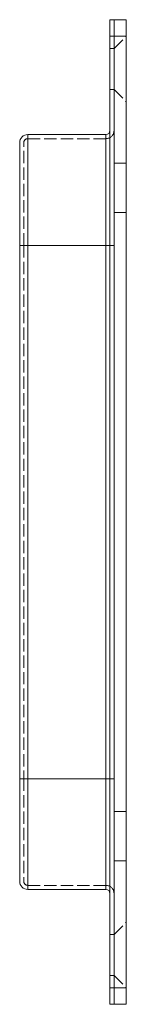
# Model space of a CAD drawing. Header units: millimetres. Extents: x -11 to 2, y -60 to 60.
import ezdxf

# ---------------------------------------------------------------- set-up
doc = ezdxf.new("R2010")
doc.units = ezdxf.units.MM
doc.header["$LTSCALE"] = 10
doc.linetypes.add('ALLCAD_Strich', pattern=[0.2, 0.15, -0.05])
doc.layers.add('BESCH_KONT_sich_grif_schn_seit_2d', color=160, linetype='Continuous')

msp = doc.modelspace()

# ---------------------------------------------------------------- linework, layer by layer
at = {"layer": 'BESCH_KONT_sich_grif_schn_seit_2d', "linetype": 'Continuous', "lineweight": 0, "extrusion": (-1.09476e-47, 1, -2.22045e-16)}
for p, q in [((0.5, 60), (0, 60)), ((0, 58), (0, 60)), ((0.5, 58), (0.5, 60)), ((0.5, 58), (0.5, 60)), ((2, 60), (0.5, 60)), ((2, 60), (2, 58)), ((0, 58), (0.5, 58)), ((0, 58), (0, -58)), ((0.5, 58), (0.5, -58)), ((0.5, 58), (0.5, -58)), ((0.5, 58), (2, 58)), ((2, 58), (2, -58)), ((-10, 32.5), (-10, 46)), ((-10, 46), (-0.5, 46)), ((-0.5, 32.5), (-0.5, 46)), ((-11, 32.5), (-11, 45)), ((-10, 32.5), (-11, 32.5)), ((-11, 32.5), (-11, -32.5)), ((-10, 32.5), (-10, -32.5)), ((-10, 32.5), (-0.5, 32.5)), ((0, 32.5), (-0.5, 32.5)), ((-0.5, 32.5), (-0.5, -32.5)), ((-10, -32.5), (-11, -32.5)), ((-11, -32.5), (-11, -45)), ((-10, -32.5), (-10, -46)), ((-10, -32.5), (-0.5, -32.5)), ((-0.5, -46), (-0.5, -32.5)), ((-0.5, -32.5), (0, -32.5)), ((-10, -46), (-0.5, -46)), ((0.5, -58), (0, -58)), ((0, -60), (0, -58)), ((0.5, -60), (0.5, -58)), ((0.5, -60), (0.5, -58)), ((2, -58), (0.5, -58)), ((2, -58), (2, -60)), ((0, -60), (0.5, -60)), ((0.5, -60), (2, -60))]:
    msp.add_line(p, q, dxfattribs=at)
at = {"layer": 'BESCH_KONT_sich_grif_schn_seit_2d', "linetype": 'ALLCAD_Strich', "lineweight": 0, "extrusion": (-1.09476e-47, 1, -2.22045e-16)}
for p, q in [((0.5, 56.5), (2, 58)), ((0, 56.5), (0.5, 56.5)), ((0, 51.5), (0.5, 51.5)), ((0.5, 51.5), (2, 50)), ((-10.5, 32.5), (-10.5, 45)), ((-10, 45.5), (-0.5, 45.5)), ((0.5, 42.5), (2, 42.5)), ((0.5, 36.5), (2, 36.5)), ((-10.5, 32.5), (-10.5, -32.5)), ((0, 32.5), (0.5, 32.5)), ((-10.5, -32.5), (-10.5, -45)), ((0.5, -32.5), (0, -32.5)), ((0.5, -36.5), (2, -36.5)), ((0.5, -42.5), (2, -42.5)), ((-10, -45.5), (-0.5, -45.5)), ((0.5, -51.5), (2, -50)), ((0, -51.5), (0.5, -51.5)), ((0, -56.5), (0.5, -56.5)), ((0.5, -56.5), (2, -58))]:
    msp.add_line(p, q, dxfattribs=at)
at = {"layer": 'BESCH_KONT_sich_grif_schn_seit_2d', "linetype": 'Continuous', "lineweight": 0, "extrusion": (-2.22045e-16, -2.22045e-16, -1)}
for centre, radius, start, end in [((10, 45), 1, 0, 90), ((0.5, 46.5), 0.5, 180, 270), ((10, -45), 1, 270, 0), ((0.5, -46.5), 0.5, 90, 180)]:
    msp.add_arc(centre, radius, start, end, dxfattribs=at)
at = {"layer": 'BESCH_KONT_sich_grif_schn_seit_2d', "linetype": 'ALLCAD_Strich', "lineweight": 0, "extrusion": (-2.22045e-16, -2.22045e-16, -1)}
for centre, radius, start, end in [((0.5, 46.5), 1, 180, 270), ((10, 45), 0.5, 0, 90), ((10, -45), 0.5, 270, 360), ((0.5, -46.5), 1, 90, 180)]:
    msp.add_arc(centre, radius, start, end, dxfattribs=at)

doc.saveas('drawing.dxf')
